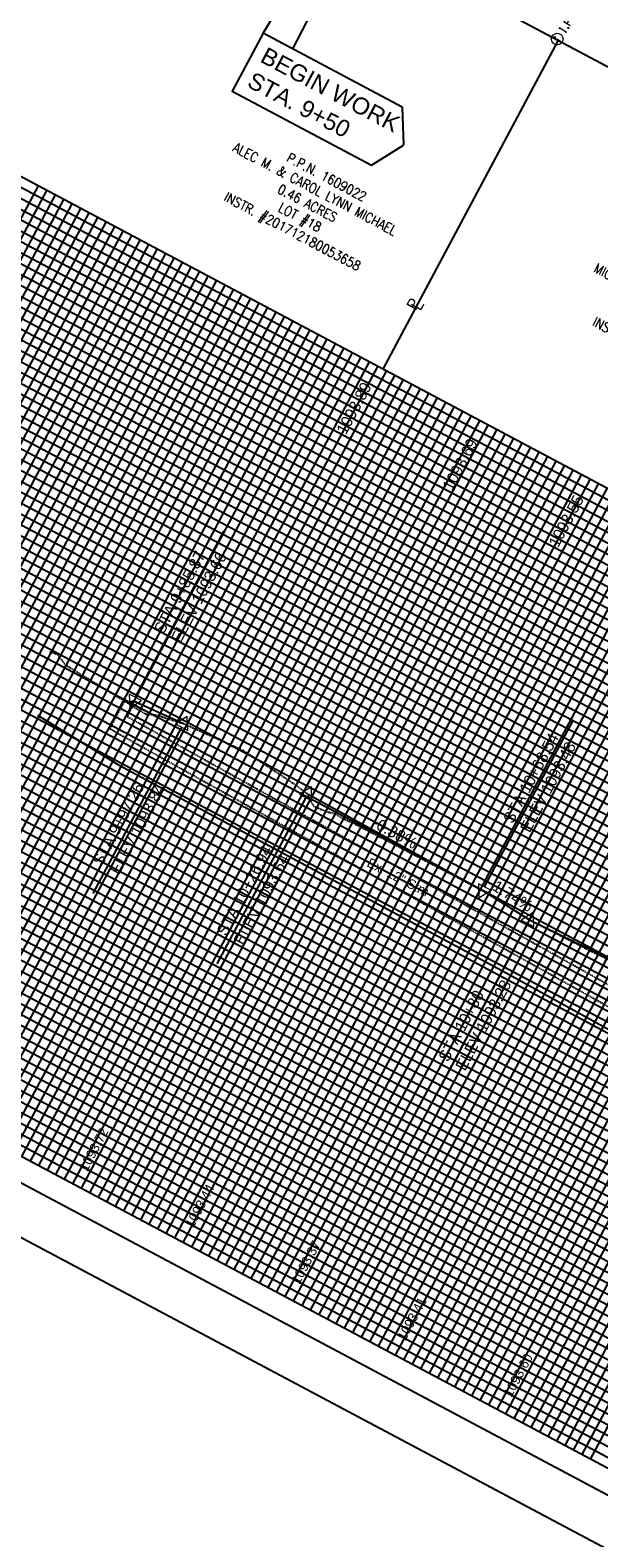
# Model space of a CAD drawing. Header units: feet. Extents: x 2246960 to 2247767, y 438833 to 439541.
# Tile 3 of 8: x 2247149 to 2247267, y 438990 to 439304. Entities that reach past the tile are written whole.
import ezdxf

# ---------------------------------------------------------------- set-up
doc = ezdxf.new("R2010")
doc.units = ezdxf.units.FT
doc.header["$MEASUREMENT"] = 0
for name, pattern in [('gasex', [0]), ('OhDOT_USTN2', [0.11, 0.069, -0.041]), ('OhDOT_USTN5', [0.11, 0.055, -0.055]), ('rowex', [0])]:
    doc.linetypes.add(name, pattern=pattern)
for name, color, linetype in [('1XSURV', 7, 'Continuous'), ('DR_P_Text', 7, 'Continuous'), ('DR_X_Storm_Sewer', 151, 'OhDOT_USTN5'), ('DV_X_Property_Line', 7, 'Continuous'), ('GE_X_Cells', 2, 'Continuous'), ('PF_P_Grade_Line', 7, 'Continuous'), ('PF_P_Text', 7, 'Continuous'), ('PF_X_Ground_Line', 3, 'OhDOT_USTN2'), ('PV_X_Text', 7, 'Continuous'), ('RW_X_Fee_RW', 6, 'rowex'), ('SH_Border', 7, 'Continuous'), ('SH_Data', 7, 'Continuous'), ('SV_X_Mon_Cells_Found', 7, 'Continuous'), ('TX_P_20', 7, 'Continuous'), ('TX_X_20', 7, 'Continuous'), ('UT_X_Gas', 2, 'gasex')]:
    doc.layers.add(name, color=color, linetype=linetype)
doc.layers.add('SH_Major_Grid_Line', color=254, linetype='Continuous', transparency=0.3)
doc.layers.add('SH_Minor_Grid_Line', color=252, linetype='Continuous', transparency=0.5)
doc.styles.add('Font32', font='simplex.shx', dxfattribs={"width": 0.85})
doc.styles.add('OHDOTSymbols', font='arial.ttf')
doc.styles.add('Slanted-Normal', font='font31.shx', dxfattribs={"height": 0.14})
doc.styles.add('Straight-Normal', font='font30.shx', dxfattribs={"height": 0.14})

# ---------------------------------------------------------------- blocks, each defined once
blk = doc.blocks.new('IPID')
at = {"layer": 'SV_X_Mon_Cells_Found', "color": 2, "linetype": 'Continuous', "lineweight": 0}
blk.add_line((0, 0.006), (0, -0.038), dxfattribs=at)
at = {"layer": 'SV_X_Mon_Cells_Found', "color": 2, "linetype": 'Continuous', "lineweight": 0, "flags": 128}
for points in [[(0.102, 0.04), (0.119, 0.04)], [(0.11, -0.04), (0.11, 0.04)], [(0.189, -0.04), (0.189, 0.04), (0.215, 0.04), (0.218, 0.039), (0.222, 0.038), (0.223, 0.037), (0.225, 0.036), (0.227, 0.032), (0.229, 0.029), (0.23, 0.024), (0.23, 0.017), (0.229, 0.014), (0.228, 0.01), (0.226, 0.006), (0.224, 0.004), (0.222, 0.003), (0.219, 0.002), (0.215, 0.001), (0.189, 0.001)], [(0.339, 0.04), (0.301, 0.04), (0.301, -0.04)], [(0.301, 0.001), (0.328, 0.001)], [(0.102, -0.04), (0.119, -0.04)], [(0.158, -0.029), (0.161, -0.029), (0.163, -0.031), (0.164, -0.033), (0.164, -0.036), (0.163, -0.039), (0.161, -0.04), (0.158, -0.04), (0.157, -0.039), (0.155, -0.036), (0.155, -0.033), (0.157, -0.031), (0.158, -0.029)], [(0.271, -0.029), (0.273, -0.029), (0.275, -0.031), (0.277, -0.033), (0.277, -0.036), (0.275, -0.039), (0.273, -0.04), (0.271, -0.04), (0.269, -0.039), (0.267, -0.036), (0.267, -0.033), (0.269, -0.031), (0.271, -0.029)], [(0.378, -0.029), (0.381, -0.029), (0.383, -0.031), (0.384, -0.033), (0.384, -0.036), (0.383, -0.039), (0.381, -0.04), (0.378, -0.04), (0.377, -0.039), (0.375, -0.036), (0.375, -0.033), (0.377, -0.031), (0.378, -0.029)]]:
    blk.add_lwpolyline(points, dxfattribs=at)
at = {"layer": 'SV_X_Mon_Cells_Found', "color": 2, "linetype": 'Continuous', "lineweight": 0}
for centre, radius in [((0, 0), 0.06), ((0, 0.033), 0.008)]:
    blk.add_circle(centre, radius, dxfattribs=at)
blk = doc.blocks.new('PI')
at = {"layer": 'GE_X_Cells', "color": 2, "linetype": 'Continuous', "lineweight": 0, "flags": 128}
blk.add_lwpolyline([(-0.073, -0.042), (0.073, -0.042), (0, 0.084), (-0.073, -0.042)], dxfattribs=at)

msp = doc.modelspace()

# ---------------------------------------------------------------- linework, layer by layer
at = {"layer": 'DR_P_Text'}
for p in [(2247225.982, 439288.055), (2247219.544, 439275.967)]:
    msp.add_line(p, (2247226.253, 439280.153), dxfattribs=at)
at = {"layer": 'DR_P_Text', "elevation": 1083.62}
msp.add_lwpolyline([(2247197.026, 439303.475), (2247250.213, 439391.221), (2247203.121, 439300.229)], close=True, dxfattribs=at)
at = {"layer": 'DR_P_Text'}
msp.add_lwpolyline([(2247225.982, 439288.055), (2247197.026, 439303.475), (2247190.588, 439291.387), (2247219.544, 439275.967)], dxfattribs=at)
at = {"layer": 'DR_X_Storm_Sewer'}
for p, q in [((2247165.153, 439158.59, 1083.62), (2247168.293, 439164.486, 1083.62)), ((2247168.293, 439164.486, 1083.62), (2247169.467, 439163.861, 1083.62)), ((2247168.79, 439161.164, 1083.62), (2247170.058, 439163.546, 1083.62)), ((2247168.79, 439161.164, 1083.62), (2247320.039, 439076.809, 1083.62)), ((2247166.036, 439158.12, 1083.62), (2247165.153, 439158.59, 1083.62)), ((2247166.036, 439158.12, 1083.62), (2247319.033, 439072.791, 1083.62))]:
    msp.add_line(p, q, dxfattribs=at)
at = {"layer": 'DV_X_Property_Line'}
msp.add_line((2247221.986, 439233.477, 1083.62), (2247258.415, 439301.882, 1083.62), dxfattribs=at)
at = {"layer": 'PF_P_Grade_Line', "color": 7, "linetype": 'Continuous', "lineweight": -3, "elevation": 1083.62, "flags": 128}
for points in [[(2247168.795, 439164.036), (2247170.074, 439164.426), (2247180.463, 439159.698)], [(2247206.282, 439145.042), (2247242.705, 439124.932), (2247252.423, 439118.853), (2247289.581, 439100.629), (2247349.386, 439066.949), (2247366.293, 439055.969), (2247373.837, 439052.363)]]:
    msp.add_lwpolyline(points, dxfattribs=at)
at = {"layer": 'PF_P_Text', "elevation": 1083.62}
for points in [[(2247170.471, 439165.17), (2247188.915, 439199.805)], [(2247180.066, 439158.954), (2247161.621, 439124.319)], [(2247243.103, 439125.676), (2247261.547, 439160.311)], [(2247205.885, 439144.298), (2247187.44, 439109.663)], [(2247252.026, 439118.109), (2247233.581, 439083.474)]]:
    msp.add_lwpolyline(points, dxfattribs=at)
at = {"layer": 'PF_X_Ground_Line', "color": 3, "linetype": 'OhDOT_USTN2', "lineweight": -3, "elevation": 1083.62, "flags": 128}
msp.add_lwpolyline([(2247152.599, 439174.696), (2247154.149, 439174.171), (2247154.548, 439173.784), (2247155.724, 439172.063), (2247172.604, 439161.697), (2247173.516, 439161.646), (2247175.12, 439161.459), (2247176.904, 439160.828), (2247180.463, 439159.698), (2247186.937, 439156.815), (2247192.974, 439154.073), (2247199.499, 439149.793), (2247203.9, 439146.87), (2247206.471, 439144.897), (2247206.46, 439144.748), (2247206.61, 439143.875), (2247207.579, 439142.505), (2247210.308, 439141.342), (2247211.815, 439141.001), (2247213.786, 439139.859), (2247215.696, 439139.024), (2247242.705, 439124.932), (2247252.423, 439118.853), (2247264.99, 439112.446), (2247289.581, 439100.629), (2247307.327, 439090.407), (2247325.538, 439080.288), (2247327.174, 439079.646), (2247331.97, 439076.243), (2247342.858, 439070.239), (2247349.386, 439066.949), (2247355.052, 439063.091), (2247366.293, 439055.969), (2247373.837, 439052.363), (2247374.172, 439052.201), (2247391.121, 439042.944), (2247393.336, 439041.511), (2247399.368, 439037.771), (2247401.272, 439036.642)], dxfattribs=at)
at = {"layer": 'RW_X_Fee_RW'}
msp.add_line((2247479.752, 439184.009, 1083.62), (2247242.652, 439310.276, 1083.62), dxfattribs=at)
at = {"layer": 'SH_Border'}
for p, q in [((2247555.842, 438846.085, 1083.62), (2246973.299, 439156.316, 1083.62)), ((2247559.968, 438832.558, 1083.62), (2246959.772, 439152.19, 1083.62))]:
    msp.add_line(p, q, dxfattribs=at)
at = {"layer": 'SH_Data', "color": 7, "linetype": 'Continuous'}
for p, q in [((2247505.138, 439082.686, 1083.62), (2247081.441, 439308.324, 1083.62)), ((2246996.832, 439149.448, 1083.62), (2247420.529, 438923.81, 1083.62))]:
    msp.add_line(p, q, dxfattribs=at)
at = {"layer": 'SH_Major_Grid_Line', "color": 254, "linetype": 'Continuous'}
for p, q in [((2247072.04, 439290.671, 1083.62), (2247495.737, 439065.033, 1083.62)), ((2247062.639, 439273.018, 1083.62), (2247486.336, 439047.38, 1083.62)), ((2247067.443, 439111.845, 1083.62), (2247152.052, 439270.72, 1083.62)), ((2247085.096, 439102.444, 1083.62), (2247169.705, 439261.319, 1083.62)), ((2247053.238, 439255.365, 1083.62), (2247476.935, 439029.727, 1083.62)), ((2247102.749, 439093.043, 1083.62), (2247187.358, 439251.918, 1083.62)), ((2247120.402, 439083.642, 1083.62), (2247205.01, 439242.517, 1083.62)), ((2247043.837, 439237.712, 1083.62), (2247467.534, 439012.074, 1083.62)), ((2247138.055, 439074.241, 1083.62), (2247222.663, 439233.116, 1083.62)), ((2247155.708, 439064.84, 1083.62), (2247240.316, 439223.715, 1083.62)), ((2247034.436, 439220.06, 1083.62), (2247458.133, 438994.421, 1083.62)), ((2247173.36, 439055.439, 1083.62), (2247257.969, 439214.314, 1083.62)), ((2247191.013, 439046.038, 1083.62), (2247275.622, 439204.913, 1083.62)), ((2247025.035, 439202.407, 1083.62), (2247448.732, 438976.769, 1083.62)), ((2247208.666, 439036.637, 1083.62), (2247293.275, 439195.513, 1083.62)), ((2247226.319, 439027.236, 1083.62), (2247310.927, 439186.112, 1083.62)), ((2247015.634, 439184.754, 1083.62), (2247439.302, 438959.131, 1083.62)), ((2247243.972, 439017.835, 1083.62), (2247328.58, 439176.711, 1083.62)), ((2247006.233, 439167.101, 1083.62), (2247429.93, 438941.463, 1083.62)), ((2247261.625, 439008.434, 1083.62), (2247346.233, 439167.31, 1083.62))]:
    msp.add_line(p, q, dxfattribs=at)
at = {"layer": 'SH_Minor_Grid_Line', "color": 252, "linetype": 'Continuous'}
for p, q in [((2247080.5, 439306.558, 1083.62), (2247504.198, 439080.92, 1083.62)), ((2247078.62, 439303.028, 1083.62), (2247502.318, 439077.39, 1083.62)), ((2247079.56, 439304.793, 1083.62), (2247503.258, 439079.155, 1083.62)), ((2247076.74, 439299.497, 1083.62), (2247500.437, 439073.859, 1083.62)), ((2247077.68, 439301.263, 1083.62), (2247501.378, 439075.624, 1083.62)), ((2247074.86, 439295.967, 1083.62), (2247498.557, 439070.329, 1083.62)), ((2247075.8, 439297.732, 1083.62), (2247499.497, 439072.094, 1083.62)), ((2247072.98, 439292.436, 1083.62), (2247496.677, 439066.798, 1083.62)), ((2247073.92, 439294.201, 1083.62), (2247497.617, 439068.563, 1083.62)), ((2247070.159, 439287.14, 1083.62), (2247493.857, 439061.502, 1083.62)), ((2247071.1, 439288.906, 1083.62), (2247494.797, 439063.267, 1083.62)), ((2247068.279, 439283.61, 1083.62), (2247491.977, 439057.972, 1083.62)), ((2247069.219, 439285.375, 1083.62), (2247492.917, 439059.737, 1083.62)), ((2247066.399, 439280.079, 1083.62), (2247490.096, 439054.441, 1083.62)), ((2247067.339, 439281.845, 1083.62), (2247491.037, 439056.206, 1083.62)), ((2247065.459, 439278.314, 1083.62), (2247489.156, 439052.676, 1083.62)), ((2247063.579, 439274.783, 1083.62), (2247487.276, 439049.145, 1083.62)), ((2247064.519, 439276.549, 1083.62), (2247488.216, 439050.911, 1083.62)), ((2247061.699, 439271.253, 1083.62), (2247485.396, 439045.615, 1083.62)), ((2247065.678, 439112.785, 1083.62), (2247150.287, 439271.66, 1083.62)), ((2247059.818, 439267.722, 1083.62), (2247483.516, 439042.084, 1083.62)), ((2247060.759, 439269.488, 1083.62), (2247484.456, 439043.849, 1083.62)), ((2247069.209, 439110.904, 1083.62), (2247153.817, 439269.78, 1083.62)), ((2247070.974, 439109.964, 1083.62), (2247155.582, 439268.84, 1083.62)), ((2247072.739, 439109.024, 1083.62), (2247157.348, 439267.9, 1083.62)), ((2247057.938, 439264.192, 1083.62), (2247481.636, 439038.554, 1083.62)), ((2247058.878, 439265.957, 1083.62), (2247482.576, 439040.319, 1083.62)), ((2247074.505, 439108.084, 1083.62), (2247159.113, 439266.96, 1083.62)), ((2247076.27, 439107.144, 1083.62), (2247160.878, 439266.02, 1083.62)), ((2247078.035, 439106.204, 1083.62), (2247162.644, 439265.079, 1083.62)), ((2247056.998, 439262.426, 1083.62), (2247480.695, 439036.788, 1083.62)), ((2247079.8, 439105.264, 1083.62), (2247164.409, 439264.139, 1083.62)), ((2247081.566, 439104.324, 1083.62), (2247166.174, 439263.199, 1083.62)), ((2247083.331, 439103.384, 1083.62), (2247167.939, 439262.259, 1083.62)), ((2247055.118, 439258.896, 1083.62), (2247478.815, 439033.258, 1083.62)), ((2247056.058, 439260.661, 1083.62), (2247479.755, 439035.023, 1083.62)), ((2247086.862, 439101.504, 1083.62), (2247171.47, 439260.379, 1083.62)), ((2247088.627, 439100.563, 1083.62), (2247173.235, 439259.439, 1083.62)), ((2247090.392, 439099.623, 1083.62), (2247175.001, 439258.499, 1083.62)), ((2247054.178, 439257.131, 1083.62), (2247477.875, 439031.492, 1083.62)), ((2247092.157, 439098.683, 1083.62), (2247176.766, 439257.559, 1083.62)), ((2247093.923, 439097.743, 1083.62), (2247178.531, 439256.619, 1083.62)), ((2247095.688, 439096.803, 1083.62), (2247180.296, 439255.679, 1083.62)), ((2247051.358, 439251.835, 1083.62), (2247475.055, 439026.197, 1083.62)), ((2247052.298, 439253.6, 1083.62), (2247475.995, 439027.962, 1083.62)), ((2247097.453, 439095.863, 1083.62), (2247182.062, 439254.738, 1083.62)), ((2247099.219, 439094.923, 1083.62), (2247183.827, 439253.798, 1083.62)), ((2247100.984, 439093.983, 1083.62), (2247185.592, 439252.858, 1083.62)), ((2247050.417, 439250.069, 1083.62), (2247474.115, 439024.431, 1083.62)), ((2247104.514, 439092.103, 1083.62), (2247189.123, 439250.978, 1083.62)), ((2247106.28, 439091.162, 1083.62), (2247190.888, 439250.038, 1083.62)), ((2247108.045, 439090.222, 1083.62), (2247192.653, 439249.098, 1083.62)), ((2247048.537, 439246.539, 1083.62), (2247472.235, 439020.901, 1083.62)), ((2247049.477, 439248.304, 1083.62), (2247473.175, 439022.666, 1083.62)), ((2247109.81, 439089.282, 1083.62), (2247194.419, 439248.158, 1083.62)), ((2247111.576, 439088.342, 1083.62), (2247196.184, 439247.218, 1083.62)), ((2247113.341, 439087.402, 1083.62), (2247197.949, 439246.278, 1083.62)), ((2247046.657, 439243.008, 1083.62), (2247470.354, 439017.37, 1083.62)), ((2247047.597, 439244.774, 1083.62), (2247471.295, 439019.135, 1083.62)), ((2247115.106, 439086.462, 1083.62), (2247199.715, 439245.337, 1083.62)), ((2247116.871, 439085.522, 1083.62), (2247201.48, 439244.397, 1083.62)), ((2247118.637, 439084.582, 1083.62), (2247203.245, 439243.457, 1083.62)), ((2247044.777, 439239.478, 1083.62), (2247468.474, 439013.84, 1083.62)), ((2247045.717, 439241.243, 1083.62), (2247469.414, 439015.605, 1083.62)), ((2247122.167, 439082.702, 1083.62), (2247206.776, 439241.577, 1083.62)), ((2247123.933, 439081.762, 1083.62), (2247208.541, 439240.637, 1083.62)), ((2247125.698, 439080.821, 1083.62), (2247210.306, 439239.697, 1083.62)), ((2247042.897, 439235.947, 1083.62), (2247466.594, 439010.309, 1083.62)), ((2247127.463, 439079.881, 1083.62), (2247212.072, 439238.757, 1083.62)), ((2247129.228, 439078.941, 1083.62), (2247213.837, 439237.817, 1083.62)), ((2247130.994, 439078.001, 1083.62), (2247215.602, 439236.877, 1083.62)), ((2247132.759, 439077.061, 1083.62), (2247217.367, 439235.937, 1083.62)), ((2247041.957, 439234.182, 1083.62), (2247465.654, 439008.544, 1083.62)), ((2247134.524, 439076.121, 1083.62), (2247219.133, 439234.996, 1083.62)), ((2247136.289, 439075.181, 1083.62), (2247220.898, 439234.056, 1083.62)), ((2247040.076, 439230.651, 1083.62), (2247463.774, 439005.013, 1083.62)), ((2247041.017, 439232.417, 1083.62), (2247464.714, 439006.778, 1083.62)), ((2247139.82, 439073.301, 1083.62), (2247224.428, 439232.176, 1083.62)), ((2247141.585, 439072.361, 1083.62), (2247226.194, 439231.236, 1083.62)), ((2247143.351, 439071.421, 1083.62), (2247227.959, 439230.296, 1083.62)), ((2247038.196, 439227.121, 1083.62), (2247461.894, 439001.483, 1083.62)), ((2247039.136, 439228.886, 1083.62), (2247462.834, 439003.248, 1083.62)), ((2247145.116, 439070.48, 1083.62), (2247229.724, 439229.356, 1083.62)), ((2247146.881, 439069.54, 1083.62), (2247231.49, 439228.416, 1083.62)), ((2247148.646, 439068.6, 1083.62), (2247233.255, 439227.476, 1083.62)), ((2247150.412, 439067.66, 1083.62), (2247235.02, 439226.536, 1083.62)), ((2247036.316, 439223.59, 1083.62), (2247460.013, 438997.952, 1083.62)), ((2247037.256, 439225.355, 1083.62), (2247460.954, 438999.717, 1083.62)), ((2247152.177, 439066.72, 1083.62), (2247236.785, 439225.596, 1083.62)), ((2247153.942, 439065.78, 1083.62), (2247238.551, 439224.655, 1083.62)), ((2247035.376, 439221.825, 1083.62), (2247459.073, 438996.187, 1083.62)), ((2247157.473, 439063.9, 1083.62), (2247242.081, 439222.775, 1083.62)), ((2247159.238, 439062.96, 1083.62), (2247243.847, 439221.835, 1083.62)), ((2247161.003, 439062.02, 1083.62), (2247245.612, 439220.895, 1083.62)), ((2247033.496, 439218.294, 1083.62), (2247457.193, 438992.656, 1083.62)), ((2247162.769, 439061.079, 1083.62), (2247247.377, 439219.955, 1083.62)), ((2247164.534, 439060.139, 1083.62), (2247249.142, 439219.015, 1083.62)), ((2247166.299, 439059.199, 1083.62), (2247250.908, 439218.075, 1083.62)), ((2247168.065, 439058.259, 1083.62), (2247252.673, 439217.135, 1083.62)), ((2247031.616, 439214.764, 1083.62), (2247455.313, 438989.126, 1083.62)), ((2247032.556, 439216.529, 1083.62), (2247456.253, 438990.891, 1083.62)), ((2247169.83, 439057.319, 1083.62), (2247254.438, 439216.195, 1083.62)), ((2247171.595, 439056.379, 1083.62), (2247256.204, 439215.254, 1083.62)), ((2247029.735, 439211.233, 1083.62), (2247453.433, 438985.595, 1083.62)), ((2247030.676, 439212.998, 1083.62), (2247454.373, 438987.36, 1083.62)), ((2247175.126, 439054.499, 1083.62), (2247259.734, 439213.374, 1083.62)), ((2247176.891, 439053.559, 1083.62), (2247261.499, 439212.434, 1083.62)), ((2247178.656, 439052.619, 1083.62), (2247263.265, 439211.494, 1083.62)), ((2247027.855, 439207.703, 1083.62), (2247451.553, 438982.064, 1083.62)), ((2247028.795, 439209.468, 1083.62), (2247452.493, 438983.83, 1083.62)), ((2247180.422, 439051.679, 1083.62), (2247265.03, 439210.554, 1083.62)), ((2247182.187, 439050.738, 1083.62), (2247266.795, 439209.614, 1083.62)), ((2247183.952, 439049.798, 1083.62), (2247268.561, 439208.674, 1083.62)), ((2247185.717, 439048.858, 1083.62), (2247270.326, 439207.734, 1083.62)), ((2247026.915, 439205.937, 1083.62), (2247450.612, 438980.299, 1083.62)), ((2247187.483, 439047.918, 1083.62), (2247272.091, 439206.794, 1083.62)), ((2247189.248, 439046.978, 1083.62), (2247273.856, 439205.854, 1083.62)), ((2247025.975, 439204.172, 1083.62), (2247449.672, 438978.534, 1083.62)), ((2247192.779, 439045.098, 1083.62), (2247277.387, 439203.973, 1083.62)), ((2247194.544, 439044.158, 1083.62), (2247279.152, 439203.033, 1083.62)), ((2247196.309, 439043.218, 1083.62), (2247280.918, 439202.093, 1083.62)), ((2247023.155, 439198.876, 1083.62), (2247446.852, 438973.238, 1083.62)), ((2247024.095, 439200.641, 1083.62), (2247447.792, 438975.003, 1083.62)), ((2247198.074, 439042.278, 1083.62), (2247282.683, 439201.153, 1083.62)), ((2247199.84, 439041.338, 1083.62), (2247284.448, 439200.213, 1083.62)), ((2247201.605, 439040.397, 1083.62), (2247286.213, 439199.273, 1083.62)), ((2247203.37, 439039.457, 1083.62), (2247287.979, 439198.333, 1083.62)), ((2247021.275, 439195.346, 1083.62), (2247444.972, 438969.707, 1083.62)), ((2247022.215, 439197.111, 1083.62), (2247445.912, 438971.473, 1083.62)), ((2247205.136, 439038.517, 1083.62), (2247289.744, 439197.393, 1083.62)), ((2247206.901, 439037.577, 1083.62), (2247291.509, 439196.453, 1083.62)), ((2247020.334, 439193.58, 1083.62), (2247444.032, 438967.942, 1083.62)), ((2247210.431, 439035.697, 1083.62), (2247295.04, 439194.572, 1083.62)), ((2247212.197, 439034.757, 1083.62), (2247296.805, 439193.632, 1083.62)), ((2247213.962, 439033.817, 1083.62), (2247298.57, 439192.692, 1083.62)), ((2247018.454, 439190.05, 1083.62), (2247442.122, 438964.427, 1083.62)), ((2247019.394, 439191.815, 1083.62), (2247443.062, 438966.193, 1083.62)), ((2247215.727, 439032.877, 1083.62), (2247300.336, 439191.752, 1083.62)), ((2247217.493, 439031.937, 1083.62), (2247302.101, 439190.812, 1083.62)), ((2247219.258, 439030.996, 1083.62), (2247303.866, 439189.872, 1083.62)), ((2247221.023, 439030.056, 1083.62), (2247305.632, 439188.932, 1083.62)), ((2247016.574, 439186.519, 1083.62), (2247440.242, 438960.897, 1083.62)), ((2247017.514, 439188.285, 1083.62), (2247441.182, 438962.662, 1083.62)), ((2247222.788, 439029.116, 1083.62), (2247307.397, 439187.992, 1083.62)), ((2247224.554, 439028.176, 1083.62), (2247309.162, 439187.052, 1083.62)), ((2247014.694, 439182.989, 1083.62), (2247438.362, 438957.366, 1083.62)), ((2247228.084, 439026.296, 1083.62), (2247312.693, 439185.171, 1083.62)), ((2247229.849, 439025.356, 1083.62), (2247314.458, 439184.231, 1083.62)), ((2247231.615, 439024.416, 1083.62), (2247316.223, 439183.291, 1083.62)), ((2247012.814, 439179.458, 1083.62), (2247436.482, 438953.836, 1083.62)), ((2247013.754, 439181.223, 1083.62), (2247437.422, 438955.601, 1083.62)), ((2247233.38, 439023.476, 1083.62), (2247317.988, 439182.351, 1083.62)), ((2247235.145, 439022.536, 1083.62), (2247319.754, 439181.411, 1083.62)), ((2247236.911, 439021.596, 1083.62), (2247321.519, 439180.471, 1083.62)), ((2247238.676, 439020.655, 1083.62), (2247323.284, 439179.531, 1083.62)), ((2247011.874, 439177.693, 1083.62), (2247435.542, 438952.07, 1083.62)), ((2247240.441, 439019.715, 1083.62), (2247325.05, 439178.591, 1083.62)), ((2247242.206, 439018.775, 1083.62), (2247326.815, 439177.651, 1083.62)), ((2247009.993, 439174.162, 1083.62), (2247433.661, 438948.54, 1083.62)), ((2247010.934, 439175.928, 1083.62), (2247434.601, 438950.305, 1083.62)), ((2247245.737, 439016.895, 1083.62), (2247330.345, 439175.771, 1083.62)), ((2247247.502, 439015.955, 1083.62), (2247332.111, 439174.83, 1083.62)), ((2247249.268, 439015.015, 1083.62), (2247333.876, 439173.89, 1083.62)), ((2247008.113, 439170.632, 1083.62), (2247431.781, 438945.009, 1083.62)), ((2247009.053, 439172.397, 1083.62), (2247432.721, 438946.774, 1083.62)), ((2247251.033, 439014.075, 1083.62), (2247335.641, 439172.95, 1083.62)), ((2247252.798, 439013.135, 1083.62), (2247337.407, 439172.01, 1083.62)), ((2247254.563, 439012.195, 1083.62), (2247339.172, 439171.07, 1083.62)), ((2247256.329, 439011.255, 1083.62), (2247340.937, 439170.13, 1083.62)), ((2247007.173, 439168.866, 1083.62), (2247430.841, 438943.244, 1083.62)), ((2247258.094, 439010.314, 1083.62), (2247342.702, 439169.19, 1083.62)), ((2247259.859, 439009.374, 1083.62), (2247344.468, 439168.25, 1083.62)), ((2247005.293, 439165.336, 1083.62), (2247428.99, 438939.698, 1083.62)), ((2247263.39, 439007.494, 1083.62), (2247347.998, 439166.37, 1083.62)), ((2247265.155, 439006.554, 1083.62), (2247349.764, 439165.43, 1083.62)), ((2247003.413, 439161.805, 1083.62), (2247427.11, 438936.167, 1083.62)), ((2247004.353, 439163.571, 1083.62), (2247428.05, 438937.932, 1083.62)), ((2247001.533, 439158.275, 1083.62), (2247425.23, 438932.637, 1083.62)), ((2247002.473, 439160.04, 1083.62), (2247426.17, 438934.402, 1083.62)), ((2246999.652, 439154.744, 1083.62), (2247423.35, 438929.106, 1083.62)), ((2247000.593, 439156.509, 1083.62), (2247424.29, 438930.871, 1083.62)), ((2246997.772, 439151.214, 1083.62), (2247421.47, 438925.575, 1083.62)), ((2246998.712, 439152.979, 1083.62), (2247422.41, 438927.341, 1083.62))]:
    msp.add_line(p, q, dxfattribs=at)
at = {"layer": 'UT_X_Gas', "elevation": 1083.62}
msp.add_lwpolyline([(2247150.084, 439161.472), (2247166.963, 439151.105), (2247246.803, 439108.249), (2247360.618, 439045.4), (2247395.632, 439026.05)], dxfattribs=at)

# ---------------------------------------------------------------- block references
at = {"layer": 'PF_P_Text', "xscale": 20, "yscale": 20, "zscale": 20}
for p, rotation in [((2247170.074, 439164.426, 1083.62), 151.9626624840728), ((2247180.463, 439159.698, 1083.62), 331.9626624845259), ((2247206.282, 439145.042, 1083.62), 331.9626624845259), ((2247242.705, 439124.932, 1083.62), 151.9626624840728), ((2247252.423, 439118.853, 1083.62), 331.9626624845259)]:
    msp.add_blockref('PI', p, dxfattribs=dict(at, rotation=rotation))
at = {"layer": 'TX_X_20', "xscale": 20, "yscale": 20, "zscale": 20, "rotation": 57.63605666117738}
msp.add_blockref('IPID', (2247258.215, 439302.233, 1094.841), dxfattribs=at)

# ---------------------------------------------------------------- texts
at = {"layer": '1XSURV', "char_height": 2, "width": 177.78055, "attachment_point": 2, "rotation": 332.1688, "style": 'Font32'}
for s, insert in [('\\pxi-4.34286,l5.34286,t5.34286;P.P.N.^I1609022\\P\\pi0,l0,tz;ALEC M. & CAROL LYNN MICHAEL \\P0.46 ACRES\\PLOT #18\\PINSTR. #201712180053658', (2247209.841, 439274.838, 2226.45)), ('\\pxi-4.34286,l5.34286,t5.34286;P.P.N.^I1609021\\P\\pi0,l0,tz;MICHAEL A & CAROLINE SCHROEDER \\P0.46 ACRES\\PLOT #17\\PINSTR. #199805280034920', (2247286.496, 439248.849, 2226.45))]:
    msp.add_mtext(s, dxfattribs=dict(at, insert=insert))
at = {"layer": 'PF_P_Text', "color": 7, "linetype": 'Continuous', "lineweight": -3}
for s, insert, char_height, attachment_point, rotation, style in [('1093.89', (2247217.011, 439224.797, 1083.62), 2.4, 8, 61.96266, 'Slanted-Normal'), ('1093.69', (2247239.086, 439213.062, 1083.62), 2.4, 8, 61.96266, 'Slanted-Normal'), ('1093.55', (2247261.147, 439201.303, 1083.62), 2.4, 8, 61.96266, 'Slanted-Normal'), ('STA 9+85.87\\PELEV 1093.66', (2247179.879, 439176.28, 2167.24), 2.4, 7, 61.96266, 'Slanted-Normal'), ('STA 10+68.54\\PELEV 1093.48', (2247252.511, 439136.786, 2167.24), 2.4, 7, 61.96266, 'Slanted-Normal'), ('STA 9+97.26\\PELEV 1093.84', (2247167.097, 439128.04, 2167.24), 2.4, 7, 61.96266, 'Slanted-Normal'), ('-0.38%', (2247223.841, 439135.898, 1083.62), 2.4, 8, 331.14565, 'Slanted-Normal'), ('STA 10+26.94\\PELEV 1093.64', (2247192.915, 439113.384, 2167.24), 2.4, 7, 61.96266, 'Slanted-Normal'), ('-1.74%', (2247247.883, 439123.055, 1083.62), 2.4, 8, 327.97018, 'Slanted-Normal'), ('STA 10+80\\PELEV 1093.28', (2247239.057, 439087.195, 2167.24), 2.4, 7, 61.96266, 'Slanted-Normal'), ('1093.72', (2247160.442, 439066.284, 1083.62), 2, 7, 61.96266, 'Straight-Normal'), ('1093.44', (2247182.508, 439054.533, 1083.62), 2, 7, 61.96266, 'Straight-Normal'), ('1093.37', (2247204.574, 439042.782, 1083.62), 2, 7, 61.96266, 'Straight-Normal'), ('1093.41', (2247226.64, 439031.03, 1083.62), 2, 7, 61.96266, 'Straight-Normal'), ('1093.60', (2247248.706, 439019.279, 1083.62), 2, 7, 61.96266, 'Straight-Normal')]:
    msp.add_mtext(s, dxfattribs=dict(at, insert=insert, char_height=char_height, attachment_point=attachment_point, rotation=rotation, style=style))
at = {"layer": 'PV_X_Text', "insert": (2247219.339, 439131.829, 2171.273), "char_height": 2, "width": 725.59682, "attachment_point": 1, "rotation": 332.73462, "style": 'Straight-Normal'}
msp.add_mtext('Ex. 12" Stm', dxfattribs=at)
at = {"layer": 'SH_Border', "insert": (2247197.828, 439300.708), "char_height": 3.5, "attachment_point": 1, "rotation": 331.96266, "style": 'OHDOTSymbols'}
msp.add_mtext_dynamic_manual_height_columns('BEGIN WORK\\PSTA. 9+50', width=47.69124, gutter_width=25, heights=[0], dxfattribs=at)
at = {"layer": 'SH_Border', "color": 7, "linetype": 'Continuous', "insert": (2247225.9, 439026.449, 1083.62), "char_height": 0.14, "width": 19.18517, "attachment_point": 2, "rotation": 331.96266, "style": 'Slanted-Normal'}
msp.add_mtext('11+00', dxfattribs=at)
at = {"layer": 'TX_P_20', "char_height": 2.4, "width": 87.36758, "attachment_point": 1, "rotation": 61.31589, "style": 'Slanted-Normal'}
for s, insert in [('\\pxt1;P', (2247226.697, 439246.72, 1083.62)), ('\\pxt1;L', (2247227.655, 439246.625, 1083.62))]:
    msp.add_mtext(s, dxfattribs=dict(at, insert=insert))

doc.saveas('drawing.dxf')
